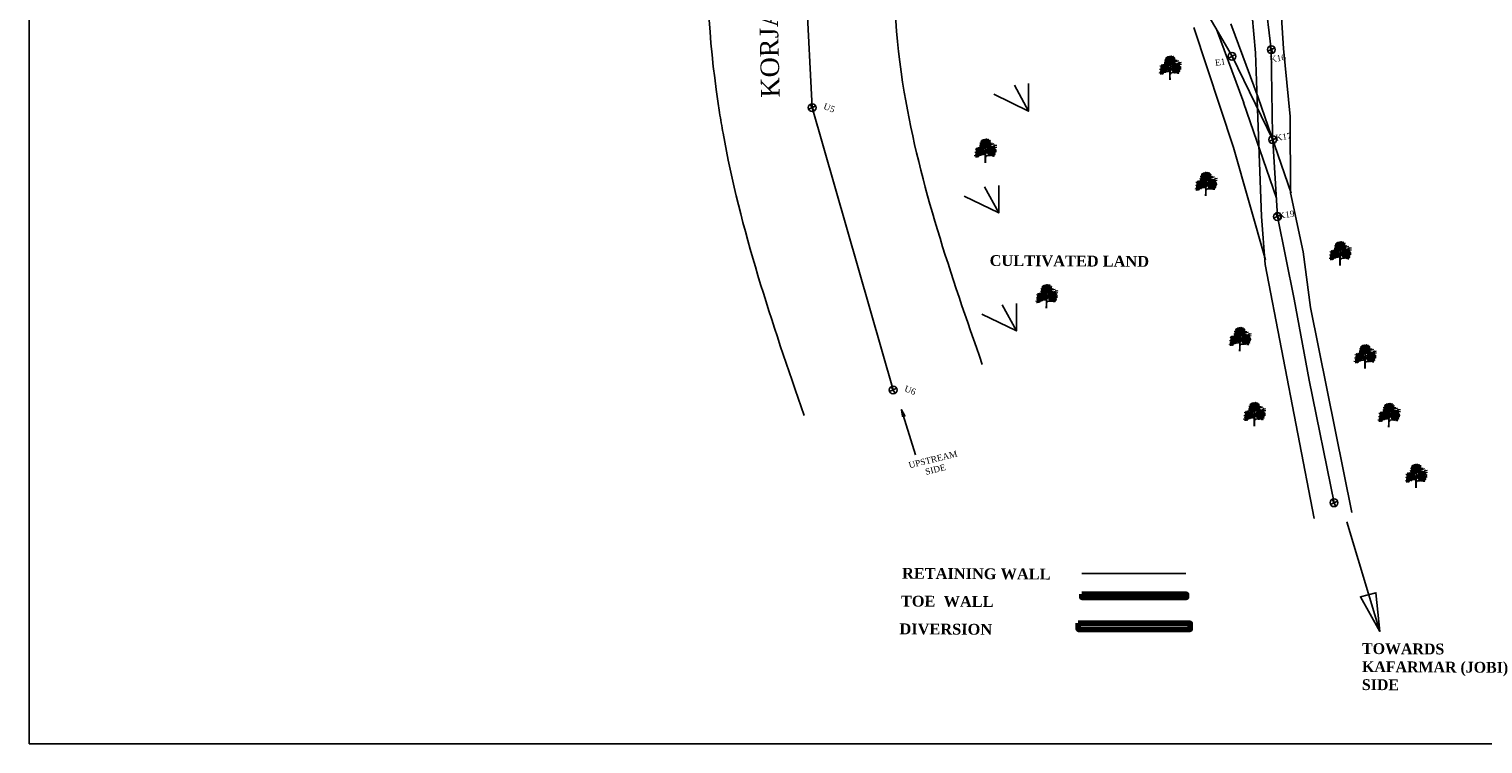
# Model space of a CAD drawing. Header units: millimetres. Extents: x 3498 to 4249, y -1265 to -652.
# Tile 1 of 9: x 3498 to 3968, y -1265 to -1034. Entities that reach past the tile are written whole.
import ezdxf

# ---------------------------------------------------------------- set-up
doc = ezdxf.new("R2010")
doc.units = ezdxf.units.MM
doc.layers.add('BLOCK', color=7, linetype='Continuous')
doc.styles.get("Standard").update_dxf_attribs({"font": 'arial.ttf'})
doc.styles.add('TEXT', font='romans.shx', dxfattribs={"height": 1})

# ---------------------------------------------------------------- blocks, each defined once
blk = doc.blocks.new('TREE 34')
at = {"lineweight": 0}
for p, q in [((44.9, 56.2), (45, 66.2)), ((44.9, 41.7), (44.9, 51.5)), ((44, 7.8), (44.5, 20.6)), ((44.5, 20.6), (44.5, 30.3)), ((44.6, 33.8), (44.7, 38.8)), ((45.8, 22.1), (45.8, 25.7)), ((45.9, 7.9), (45.8, 22.1)), ((45.9, 28.8), (46, 43.3))]:
    blk.add_line(p, q, dxfattribs=at)
for centre, radius, start, end in [((17.7, 62.1), 11.4, 244.2389, 286.556), ((19.1, 58.1), 11.7, 247.3071, 292.6929), ((23.2, 58.5), 7.45, 241.0091, 317.7336), ((37, 61.3), 19, 218.9418, 279.8704), ((26.8, 80.4), 26.8, 267.3608, 303.8405), ((26.6, 69.2), 6.73, 262.6329, 311.6007), ((31.8, 75.5), 15.5, 250.2472, 286.3798), ((31.3, 54.1), 6.91, 228.8435, 297.2433), ((31.4, 80.8), 10.8, 245.3989, 290.842), ((30.9, 72.5), 9.07, 245.8153, 314.3443), ((28.9, 65.1), 7.17, 255.4782, 311.8365), ((29.8, 71.5), 5.14, 245.7069, 316.2245), ((29.5, 56), 5.23, 249.4854, 312.3715), ((28.9, 53.2), 6.72, 260.731, 293.5265), ((36.6, 84.3), 16.4, 240.8903, 299.1097), ((30.7, 75.9), 4.62, 251.0161, 304.1863), ((32.5, 80.5), 6.68, 242.9381, 301.838), ((31.7, 86), 8.43, 266.11, 297.8626), ((31, 59.9), 7.65, 271.5113, 320.8889), ((34.5, 75), 3.8, 237.0696, 318.7583), ((37.8, 86.7), 11.6, 243.2333, 267.901), ((64.2, 83.1), 46, 226.6821, 242.0096), ((37.6, 85.6), 6.86, 233.9861, 284.4269), ((39.1, 66.7), 6.49, 218.3877, 266.6125), ((36.1, 71.5), 5.31, 255.2694, 320.7683), ((37.1, 77.5), 4.87, 262.0394, 317.0655), ((39.2, 84.2), 4.4, 235.5241, 320.3766), ((36.9, 62.2), 13, 64.7334, 87.901), ((39.3, 91.8), 10.1, 264.5916, 280.8658), ((35.5, 51.5), 9.43, 0, 70.5263), ((55.2, 86.1), 17.1, 203.6553, 218.6919), ((37.1, 52.1), 8.08, 29.0709, 70.3281), ((41.9, 82.8), 2.79, 243.8703, 326.2918), ((30.7, 66.4), 14.3, 359.1704, 38.6919), ((41.9, 79.3), 2.96, 356.247, 72.2802), ((54.2, 73.8), 10.5, 133.1686, 189.9915), ((46.2, 84.5), 9.81, 257.7547, 296.5735), ((44.5, 56.2), 0.375, 209.0709, 359.1704), ((45.7, 67.8), 0.375, 79.3624, 180.5508), ((1916.6, 85.8), 1871.3, 180.5508, 181.04), ((47.4, 58.5), 2.15, 78.4569, 158.8398), ((116.5, 53.1), 70.9, 181.04, 185.5818), ((49.2, 86.2), 18.3, 259.3624, 290.8016), ((47.7, 87.2), 7.08, 258.1214, 304.5177), ((73.3, 42.1), 47.1, 121.2428, 124.6134), ((73.6, 27.1), 32.6, 108.76, 145.8766), ((70.5, 30.2), 28.7, 111.4616, 146.3488), ((55, 84.1), 12, 228.6482, 302.6303), ((52.3, 82.6), 22.5, 258.4569, 297.8285), ((50.7, 85.2), 11.3, 257.586, 302.5526), ((55, 85.4), 19.6, 249.9116, 265.5374), ((37.1, 71.3), 33.1, 291.7868, 315.3595), ((52.6, 86.4), 6.98, 245.4775, 305.7309), ((57.9, 128.3), 79.3, 264.2777, 284.5633), ((56.5, 64.7), 6.82, 225.9442, 297.7811), ((60.6, 91.2), 25.1, 250.4809, 298.4219), ((56.5, 91.3), 12.7, 255.5242, 288.8017), ((61.6, 29), 25.3, 83.0751, 106.8733), ((54.8, 84.5), 10.3, 267.49, 293.1373), ((61.9, 83.5), 7.08, 226.4951, 264.8582), ((63.8, 80.4), 10.3, 232.5465, 288.5121), ((59.4, 83.9), 23.1, 266.5279, 286.2899), ((65.9, 52.6), 6.97, 241.3516, 296.6718), ((65.8, 102.7), 45, 266.337, 283.2582), ((47.4, 104.2), 48.8, 288.76, 301.7673), ((69.5, 71.9), 19.4, 252.5261, 285.0848), ((67.1, 74.9), 20.9, 263.0751, 293.5339), ((77.3, 63.5), 18.1, 232.9856, 279.3604), ((72.6, 67.6), 13.8, 259.2798, 284.9662), ((77.8, 71.3), 8.14, 226.4378, 295.8705), ((77.4, 73.4), 16.3, 252.6896, 283.3881), ((78.2, 57.2), 8.06, 233.7324, 282.8684), ((14.2, 44.4), 14.1, 251.148, 305.1273), ((14.6, 52.9), 11.7, 254.1703, 300.0925), ((18.4, 47.1), 12.1, 242.4624, 289.6469), ((15.2, 37.4), 10.9, 258.6837, 309.414), ((16.9, 47), 10.3, 251.0746, 288.9254), ((26, 88.2), 55.4, 257.1612, 283.8538), ((16.3, 50.1), 6.4, 265.2634, 320.013), ((21.4, 54.4), 11.2, 252.2437, 291.2309), ((20.7, 36.8), 7.75, 257.9207, 327.3571), ((31.3, 66.6), 32.5, 248.8529, 283.8538), ((24.7, 48.5), 8.05, 245.9348, 294.0652), ((26.6, 48.5), 4.8, 244.9205, 295.0795), ((29.5, 47.1), 5.7, 241.7414, 306.739), ((29.6, 49.1), 12.9, 264.7936, 299.1796), ((33, 52.8), 7.74, 247.0935, 300.6415), ((41.4, 75.6), 36.2, 256.8908, 267.3886), ((36.1, 50.9), 12.7, 258.7316, 291.9897), ((40.8, 37.8), 5.04, 46.1212, 111.7519), ((40.3, 30.3), 4.85, 41.3506, 103.8538), ((40.3, 30.3), 4.2, 0, 103.8538), ((40.2, 33), 6.45, 45.7581, 94.2425), ((40.9, 38.9), 3.75, 358.6496, 99.8704), ((44.2, 33.8), 0.375, 221.3506, 358.6496), ((44.5, 41.7), 0.375, 226.1212, 0), ((50.4, 25.4), 4.59, 91.4551, 175.6356), ((46.3, 46.3), 0.375, 185.5818, 326.3488), ((51.4, 35.5), 5.5, 111.7868, 179.117), ((46.2, 28.8), 0.375, 179.4444, 320.6149), ((49.7, 43.3), 3.75, 145.8766, 179.4444), ((50.4, 25.4), 5.02, 106.8666, 140.6149), ((39.7, 62.8), 34.3, 285.6047, 327.3267), ((39.2, 66.4), 37.5, 285.0853, 304.7385), ((48.2, 112.2), 82.2, 271.4551, 290.6272), ((55.3, 55.5), 14.4, 255.9668, 302.2234), ((58, 61.7), 16.9, 268.673, 289.9235), ((65.4, 41.5), 8.75, 228.9757, 288.9658), ((60.6, 51.1), 9.63, 267.4743, 305.5512), ((67.6, 65.5), 27.9, 261.2871, 289.8632), ((67.9, 58.9), 17, 267.4731, 296.6246), ((72, 41.4), 5.76, 225.0728, 272.8315), ((75.5, 51.9), 9.86, 254.4666, 296.4199)]:
    blk.add_arc(centre, radius, start, end, dxfattribs=at)
at = {"linetype": 'ByBlock', "lineweight": 0}
for centre, radius, start, end in [((15.9, 44.5), 2.12, 15.2344, 110.1127), ((17.2, 47), 2.08, 193.9048, 291.4424), ((18.3, 52), 2.12, 76.6118, 171.4901), ((16.7, 54.4), 2.08, 255.2821, 352.8197), ((19.2, 50.3), 2.12, 76.6118, 171.4901), ((17.6, 52.6), 2.08, 255.2821, 352.8197), ((20.6, 45.5), 2.12, 76.6118, 171.4901), ((19.1, 47.8), 2.08, 255.2821, 352.8197), ((21.1, 47.1), 2.12, 76.6118, 171.4901), ((19.6, 49.4), 2.08, 255.2821, 352.8197), ((20.4, 50.6), 2.08, 17.2907, 114.8283), ((21.6, 53.2), 2.12, 198.6203, 293.4986), ((21.4, 48.2), 2.08, 50.2872, 147.8248), ((20.9, 51), 2.12, 231.6169, 326.4952), ((22.6, 53.1), 2.12, 76.6118, 171.4901), ((21, 55.5), 2.08, 255.2821, 352.8197), ((22.3, 44.7), 2.12, 15.2344, 110.1127), ((23.5, 47.2), 2.08, 193.9048, 291.4424), ((23.8, 51.1), 2.12, 76.6118, 171.4901), ((22.3, 53.4), 2.08, 255.2821, 352.8197), ((24.1, 48.6), 2.12, 76.6118, 171.4901), ((22.5, 50.9), 2.08, 255.2821, 352.8197), ((24.3, 52.8), 2.12, 76.6118, 171.4901), ((22.7, 55.2), 2.08, 255.2821, 352.8197), ((23, 52.6), 2.08, 255.2821, 352.8197), ((24.6, 50.3), 2.12, 76.6118, 171.4901), ((25.5, 48.1), 2.12, 76.6118, 171.4901), ((23.9, 50.4), 2.08, 255.2821, 352.8197), ((24.5, 48.7), 2.08, 17.2907, 114.8283), ((25.6, 51.3), 2.12, 198.6203, 293.4986), ((25.9, 52.9), 2.12, 76.6118, 171.4901), ((24.3, 55.2), 2.08, 255.2821, 352.8197), ((27.2, 52.2), 2.12, 76.6118, 171.4901), ((25.6, 54.5), 2.08, 255.2821, 352.8197), ((28.4, 50.2), 2.12, 76.6118, 171.4901), ((26.9, 52.5), 2.08, 255.2821, 352.8197), ((28.9, 51.9), 2.12, 76.6118, 171.4901), ((27.3, 54.2), 2.08, 255.2821, 352.8197), ((29.1, 47.1), 2.12, 76.6118, 171.4901), ((27.5, 49.4), 2.08, 255.2821, 352.8197), ((29.3, 48.2), 2.08, 50.2872, 147.8248), ((28.9, 51), 2.12, 231.6169, 326.4952), ((30.3, 48.7), 2.12, 76.6118, 171.4901), ((30.3, 48.7), 2.12, 76.6118, 171.4901), ((29.1, 45), 2.12, 15.2344, 110.1127), ((30.4, 47.5), 2.08, 193.9048, 291.4424), ((30.9, 68.3), 2.12, 76.6118, 171.4901), ((29.3, 70.6), 2.08, 255.2821, 352.8197), ((31.2, 59.6), 2.12, 76.6118, 171.4901), ((29.7, 61.9), 2.08, 255.2821, 352.8197), ((31.1, 69.4), 2.08, 50.2872, 147.8248), ((30.7, 72.2), 2.12, 231.6169, 326.4952), ((31.4, 52.1), 2.12, 198.6203, 293.4986), ((31.5, 60.7), 2.08, 50.2872, 147.8248), ((31, 63.4), 2.12, 231.6169, 326.4952), ((30.5, 50.8), 2.08, 255.2821, 352.8197), ((32, 48.5), 2.12, 76.6118, 171.4901), ((32.2, 69.9), 2.12, 76.6118, 171.4901), ((32.2, 69.9), 2.12, 76.6118, 171.4901), ((32.2, 67.6), 2.12, 76.6118, 171.4901), ((30.6, 70), 2.08, 255.2821, 352.8197), ((30.9, 46.2), 2.12, 15.2344, 110.1127), ((32.2, 48.7), 2.08, 193.9048, 291.4424), ((32.5, 61.2), 2.12, 76.6118, 171.4901), ((32.5, 61.2), 2.12, 76.6118, 171.4901), ((32.5, 58.9), 2.12, 76.6118, 171.4901), ((30.9, 61.2), 2.08, 255.2821, 352.8197), ((31.5, 74.8), 2.08, 17.2907, 114.8283), ((32.6, 77.3), 2.12, 198.6203, 293.4986), ((31.3, 44.4), 2.12, 15.2344, 110.1127), ((32.6, 46.9), 2.08, 193.9048, 291.4424), ((33.4, 65.6), 2.12, 76.6118, 171.4901), ((33.5, 64.6), 2.12, 198.6203, 293.4986), ((33.7, 56.9), 2.12, 76.6118, 171.4901), ((32.2, 59.2), 2.08, 255.2821, 352.8197), ((32.3, 72), 2.08, 255.2821, 352.8197), ((33.9, 69.7), 2.12, 76.6118, 171.4901), ((33.9, 67.4), 2.12, 76.6118, 171.4901), ((32.3, 69.7), 2.08, 255.2821, 352.8197), ((34.1, 76.4), 2.12, 76.6118, 171.4901), ((32.6, 78.7), 2.08, 255.2821, 352.8197), ((32.6, 63.3), 2.08, 255.2821, 352.8197), ((34.2, 61), 2.12, 76.6118, 171.4901), ((34.2, 58.6), 2.12, 76.6118, 171.4901), ((32.7, 60.9), 2.08, 255.2821, 352.8197), ((32.8, 50.1), 2.08, 255.2821, 352.8197), ((34.4, 47.8), 2.12, 76.6118, 171.4901), ((33.1, 45.6), 2.12, 15.2344, 110.1127), ((34.4, 48), 2.08, 193.9048, 291.4424), ((34.2, 51.7), 2.12, 231.6169, 326.4952), ((35.7, 47.2), 2.12, 76.6118, 171.4901), ((34.1, 49.5), 2.08, 255.2821, 352.8197), ((35.6, 63.2), 2.08, 50.2872, 147.8248), ((35.2, 66), 2.12, 231.6169, 326.4952), ((35.6, 57.5), 2.08, 50.2872, 147.8248), ((35.2, 60.3), 2.12, 231.6169, 326.4952), ((36, 71.3), 2.12, 76.6118, 171.4901), ((34.4, 73.6), 2.08, 255.2821, 352.8197), ((36.3, 72), 2.12, 76.6118, 171.4901), ((36.6, 63.7), 2.12, 76.6118, 171.4901), ((36.6, 63.7), 2.12, 76.6118, 171.4901), ((36.6, 61.4), 2.12, 76.6118, 171.4901), ((35.1, 63.8), 2.08, 255.2821, 352.8197), ((36.6, 58), 2.12, 76.6118, 171.4901), ((36.6, 58), 2.12, 76.6118, 171.4901), ((36.6, 55.7), 2.12, 76.6118, 171.4901), ((35.1, 58.1), 2.08, 255.2821, 352.8197), ((36.7, 58.8), 2.12, 198.6203, 293.4986), ((37.1, 76.7), 2.12, 76.6118, 171.4901), ((35.5, 79.1), 2.08, 255.2821, 352.8197), ((36.2, 72.8), 2.08, 17.2907, 114.8283), ((37.3, 75.4), 2.12, 198.6203, 293.4986), ((36.1, 44.3), 2.12, 15.2344, 110.1127), ((37.4, 46.8), 2.08, 193.9048, 291.4424), ((37.6, 78.5), 2.12, 76.6118, 171.4901), ((36, 80.8), 2.08, 255.2821, 352.8197), ((36.1, 76.1), 2.08, 255.2821, 352.8197), ((37.6, 73.8), 2.12, 76.6118, 171.4901), ((37.2, 50.8), 2.08, 50.2872, 147.8248), ((36.8, 53.6), 2.12, 231.6169, 326.4952), ((36.2, 76.6), 2.08, 255.2821, 352.8197), ((36.2, 76.6), 2.08, 255.2821, 352.8197), ((37.8, 74.3), 2.12, 76.6118, 171.4901), ((37.8, 74.3), 2.12, 76.6118, 171.4901), ((36.5, 72.7), 2.08, 17.2907, 114.8283), ((37.7, 75.2), 2.12, 198.6203, 293.4986), ((37.7, 67.1), 2.12, 198.6203, 293.4986), ((37.7, 61.4), 2.12, 198.6203, 293.4986), ((36.8, 65.8), 2.08, 255.2821, 352.8197), ((38.3, 63.5), 2.12, 76.6118, 171.4901), ((36.8, 60.1), 2.08, 255.2821, 352.8197), ((38.3, 57.8), 2.12, 76.6118, 171.4901), ((38.3, 51.4), 2.12, 76.6118, 171.4901), ((38.3, 51.4), 2.12, 76.6118, 171.4901), ((38.3, 49.1), 2.12, 76.6118, 171.4901), ((36.7, 51.4), 2.08, 255.2821, 352.8197), ((38.4, 70.5), 2.12, 76.6118, 171.4901), ((36.8, 72.8), 2.08, 255.2821, 352.8197), ((38.4, 61.2), 2.12, 76.6118, 171.4901), ((36.8, 63.5), 2.08, 255.2821, 352.8197), ((38.4, 55.5), 2.12, 76.6118, 171.4901), ((36.8, 57.8), 2.08, 255.2821, 352.8197), ((37.3, 46.4), 2.12, 15.2344, 110.1127), ((38.6, 48.9), 2.08, 193.9048, 291.4424), ((37.7, 75.1), 2.08, 17.2907, 114.8283), ((38.8, 77.7), 2.12, 198.6203, 293.4986), ((38, 77.3), 2.08, 17.2907, 114.8283), ((39.2, 79.9), 2.12, 198.6203, 293.4986), ((37.9, 44.7), 2.12, 15.2344, 110.1127), ((39.2, 47.2), 2.08, 193.9048, 291.4424), ((39.3, 68.1), 2.12, 76.6118, 171.4901), ((39.3, 68.1), 2.12, 76.6118, 171.4901), ((37.7, 70.4), 2.08, 255.2821, 352.8197), ((37.7, 70.4), 2.08, 255.2821, 352.8197), ((39.3, 54.8), 2.12, 198.6203, 293.4986), ((40, 51.2), 2.12, 76.6118, 171.4901), ((38.4, 53.5), 2.08, 255.2821, 352.8197), ((40, 48.8), 2.12, 76.6118, 171.4901), ((38.4, 51.1), 2.08, 255.2821, 352.8197), ((39.2, 68.9), 2.08, 17.2907, 114.8283), ((40.3, 71.5), 2.12, 198.6203, 293.4986), ((40.6, 72.7), 2.12, 76.6118, 171.4901), ((39, 75), 2.08, 255.2821, 352.8197), ((39.5, 71.1), 2.08, 17.2907, 114.8283), ((40.6, 73.7), 2.12, 198.6203, 293.4986), ((40.8, 55.7), 2.08, 50.2872, 147.8248), ((40.4, 58.5), 2.12, 231.6169, 326.4952), ((41.1, 61.9), 2.08, 50.2872, 147.8248), ((40.7, 64.7), 2.12, 231.6169, 326.4952), ((41.8, 56.3), 2.12, 76.6118, 171.4901), ((41.8, 56.3), 2.12, 76.6118, 171.4901), ((41.8, 54), 2.12, 76.6118, 171.4901), ((40.3, 56.3), 2.08, 255.2821, 352.8197), ((40.6, 75), 2.08, 255.2821, 352.8197), ((42.1, 72.7), 2.12, 76.6118, 171.4901), ((42.2, 62.4), 2.12, 76.6118, 171.4901), ((42.2, 62.4), 2.12, 76.6118, 171.4901), ((42.2, 60.1), 2.12, 76.6118, 171.4901), ((40.6, 62.5), 2.08, 255.2821, 352.8197), ((42.6, 75.7), 2.12, 76.6118, 171.4901), ((41, 78.1), 2.08, 255.2821, 352.8197), ((42.3, 66.9), 2.08, 50.2872, 147.8248), ((41.8, 69.7), 2.12, 231.6169, 326.4952), ((42.7, 75.2), 2.12, 76.6118, 171.4901), ((41.1, 77.5), 2.08, 255.2821, 352.8197), ((42.9, 59.6), 2.12, 198.6203, 293.4986), ((42.5, 79), 2.12, 231.6169, 326.4952), ((43.3, 67.5), 2.12, 76.6118, 171.4901), ((43.3, 67.5), 2.12, 76.6118, 171.4901), ((43.3, 65.2), 2.12, 76.6118, 171.4901), ((41.7, 67.5), 2.08, 255.2821, 352.8197), ((43.2, 65.8), 2.12, 198.6203, 293.4986), ((43.5, 56), 2.12, 76.6118, 171.4901), ((42, 58.4), 2.08, 255.2821, 352.8197), ((43.6, 53.7), 2.12, 76.6118, 171.4901), ((42, 56), 2.08, 255.2821, 352.8197), ((43.9, 74.5), 2.12, 76.6118, 171.4901), ((42.4, 76.9), 2.08, 255.2821, 352.8197), ((42.3, 64.5), 2.08, 255.2821, 352.8197), ((43.9, 62.2), 2.12, 76.6118, 171.4901), ((43.9, 59.9), 2.12, 76.6118, 171.4901), ((42.3, 62.2), 2.08, 255.2821, 352.8197), ((44.1, 79.9), 2.12, 76.6118, 171.4901), ((42.5, 82.2), 2.08, 255.2821, 352.8197), ((44.3, 70.9), 2.12, 198.6203, 293.4986), ((43.9, 83.8), 2.12, 231.6169, 326.4952), ((43.3, 71.3), 2.08, 255.2821, 352.8197), ((44.8, 69), 2.12, 76.6118, 171.4901), ((45, 67.3), 2.12, 76.6118, 171.4901), ((43.4, 69.6), 2.08, 255.2821, 352.8197), ((43.5, 67.2), 2.08, 255.2821, 352.8197), ((45, 64.9), 2.12, 76.6118, 171.4901), ((43.6, 74.8), 2.08, 255.2821, 352.8197), ((45.2, 72.5), 2.12, 76.6118, 171.4901), ((45.4, 79.3), 2.12, 76.6118, 171.4901), ((43.8, 81.6), 2.08, 255.2821, 352.8197), ((44, 67.8), 2.12, 15.2344, 110.1127), ((45.3, 70.3), 2.08, 193.9048, 291.4424), ((45.7, 74.2), 2.12, 76.6118, 171.4901), ((44.1, 76.6), 2.08, 255.2821, 352.8197), ((45.1, 79.5), 2.08, 255.2821, 352.8197), ((46.6, 77.2), 2.12, 76.6118, 171.4901), ((46.8, 66.2), 2.12, 76.6118, 171.4901), ((45.2, 68.5), 2.08, 255.2821, 352.8197), ((47.1, 79), 2.12, 76.6118, 171.4901), ((45.5, 81.3), 2.08, 255.2821, 352.8197), ((45.8, 69), 2.12, 15.2344, 110.1127), ((47.1, 71.5), 2.08, 193.9048, 291.4424), ((47.3, 75.9), 2.12, 76.6118, 171.4901), ((45.7, 78.2), 2.08, 255.2821, 352.8197), ((46.2, 67.1), 2.12, 15.2344, 110.1127), ((47.5, 69.6), 2.08, 193.9048, 291.4424), ((46.1, 66.1), 2.08, 255.2821, 352.8197), ((46.1, 66.1), 2.08, 255.2821, 352.8197), ((47.7, 63.8), 2.12, 76.6118, 171.4901), ((47.7, 63.8), 2.12, 76.6118, 171.4901), ((48, 73.8), 2.12, 76.6118, 171.4901), ((46.5, 76.1), 2.08, 255.2821, 352.8197), ((46.6, 75.8), 2.08, 255.2821, 352.8197), ((46.6, 75.8), 2.08, 255.2821, 352.8197), ((48.2, 73.5), 2.12, 76.6118, 171.4901), ((48.2, 73.5), 2.12, 76.6118, 171.4901), ((48.4, 74.5), 2.12, 76.6118, 171.4901), ((47.2, 82.9), 2.08, 255.2821, 352.8197), ((48.7, 80.6), 2.12, 76.6118, 171.4901), ((48.5, 58.3), 2.08, 50.2872, 147.8248), ((48, 61.1), 2.12, 231.6169, 326.4952), ((49.2, 79.3), 2.12, 76.6118, 171.4901), ((47.6, 81.6), 2.08, 255.2821, 352.8197), ((47.7, 72.9), 2.08, 255.2821, 352.8197), ((49.3, 70.6), 2.12, 76.6118, 171.4901), ((48, 68.3), 2.12, 15.2344, 110.1127), ((49.3, 70.8), 2.08, 193.9048, 291.4424), ((48.3, 75.4), 2.08, 17.2907, 114.8283), ((49.4, 77.9), 2.12, 198.6203, 293.4986), ((49.5, 58.9), 2.12, 76.6118, 171.4901), ((49.5, 58.9), 2.12, 76.6118, 171.4901), ((49.5, 56.6), 2.12, 76.6118, 171.4901), ((47.9, 58.9), 2.08, 255.2821, 352.8197), ((49.7, 76.3), 2.12, 76.6118, 171.4901), ((48.1, 78.6), 2.08, 255.2821, 352.8197), ((48.3, 79.1), 2.08, 255.2821, 352.8197), ((48.3, 79.1), 2.08, 255.2821, 352.8197), ((49.8, 76.8), 2.12, 76.6118, 171.4901), ((49.8, 76.8), 2.12, 76.6118, 171.4901), ((48.6, 75.2), 2.08, 17.2907, 114.8283), ((49.7, 77.7), 2.12, 198.6203, 293.4986), ((48.4, 62.1), 2.12, 15.2344, 110.1127), ((49.7, 64.6), 2.08, 193.9048, 291.4424), ((49.1, 74.5), 2.12, 231.6169, 326.4952), ((50.4, 73), 2.12, 76.6118, 171.4901), ((48.9, 75.3), 2.08, 255.2821, 352.8197), ((50.6, 70), 2.12, 76.6118, 171.4901), ((49, 72.3), 2.08, 255.2821, 352.8197), ((50.5, 62.3), 2.12, 198.6203, 293.4986), ((49.5, 65.6), 2.12, 15.2344, 110.1127), ((50.8, 68.1), 2.08, 193.9048, 291.4424), ((49.7, 77.7), 2.08, 17.2907, 114.8283), ((50.9, 80.2), 2.12, 198.6203, 293.4986), ((49.6, 64.2), 2.12, 15.2344, 110.1127), ((50.9, 66.7), 2.08, 193.9048, 291.4424), ((51.2, 58.6), 2.12, 76.6118, 171.4901), ((49.6, 61), 2.08, 255.2821, 352.8197), ((51.2, 56.3), 2.12, 76.6118, 171.4901), ((49.7, 58.6), 2.08, 255.2821, 352.8197), ((50.1, 79.9), 2.08, 17.2907, 114.8283), ((51.2, 82.4), 2.12, 198.6203, 293.4986), ((51.3, 70.6), 2.12, 76.6118, 171.4901), ((51.3, 70.6), 2.12, 76.6118, 171.4901), ((49.8, 72.9), 2.08, 255.2821, 352.8197), ((49.8, 72.9), 2.08, 255.2821, 352.8197), ((50.2, 62.5), 2.12, 15.2344, 110.1127), ((51.4, 65), 2.08, 193.9048, 291.4424), ((51, 67.1), 2.12, 15.2344, 110.1127), ((52.3, 69.6), 2.08, 193.9048, 291.4424), ((51.2, 71.4), 2.08, 17.2907, 114.8283), ((52.4, 74), 2.12, 198.6203, 293.4986), ((52.7, 75.2), 2.12, 76.6118, 171.4901), ((51.1, 77.5), 2.08, 255.2821, 352.8197), ((52.4, 55.4), 2.08, 50.2872, 147.8248), ((51.9, 58.1), 2.12, 231.6169, 326.4952), ((51.6, 73.6), 2.08, 17.2907, 114.8283), ((52.7, 76.2), 2.12, 198.6203, 293.4986), ((53.4, 55.9), 2.12, 76.6118, 171.4901), ((53.4, 55.9), 2.12, 76.6118, 171.4901), ((53.4, 53.6), 2.12, 76.6118, 171.4901), ((51.8, 56), 2.08, 255.2821, 352.8197), ((52.2, 69.2), 2.12, 15.2344, 110.1127), ((53.5, 71.7), 2.08, 193.9048, 291.4424), ((52.4, 61.9), 2.12, 15.2344, 110.1127), ((53.7, 64.4), 2.08, 193.9048, 291.4424), ((52.5, 51.7), 2.12, 15.2344, 110.1127), ((53.8, 54.2), 2.08, 193.9048, 291.4424), ((53.7, 45), 2.08, 50.2872, 147.8248), ((53.2, 47.7), 2.12, 231.6169, 326.4952), ((52.6, 77.5), 2.08, 255.2821, 352.8197), ((54.2, 75.2), 2.12, 76.6118, 171.4901), ((52.8, 67.5), 2.12, 15.2344, 110.1127), ((54.1, 70), 2.08, 193.9048, 291.4424), ((54.4, 59.3), 2.12, 198.6203, 293.4986), ((54.7, 78.3), 2.12, 76.6118, 171.4901), ((53.1, 80.6), 2.08, 255.2821, 352.8197), ((54.7, 45.5), 2.12, 76.6118, 171.4901), ((54.7, 45.5), 2.12, 76.6118, 171.4901), ((53.5, 58), 2.08, 255.2821, 352.8197), ((55.1, 55.7), 2.12, 76.6118, 171.4901), ((55.1, 53.3), 2.12, 76.6118, 171.4901), ((53.6, 55.7), 2.08, 255.2821, 352.8197), ((54.9, 79.4), 2.08, 50.2872, 147.8248), ((54.5, 82.1), 2.12, 231.6169, 326.4952), ((55.3, 50.1), 2.12, 76.6118, 171.4901), ((53.8, 52.4), 2.08, 255.2821, 352.8197), ((54.2, 61.9), 2.12, 15.2344, 110.1127), ((55.5, 64.4), 2.08, 193.9048, 291.4424), ((54.4, 52.9), 2.12, 15.2344, 110.1127), ((55.6, 55.4), 2.08, 193.9048, 291.4424), ((55.7, 48.9), 2.12, 198.6203, 293.4986), ((54.8, 51.1), 2.12, 15.2344, 110.1127), ((56, 53.6), 2.08, 193.9048, 291.4424), ((54.7, 50), 2.08, 255.2821, 352.8197), ((54.7, 50), 2.08, 255.2821, 352.8197), ((56.2, 47.7), 2.12, 76.6118, 171.4901), ((56.2, 47.7), 2.12, 76.6118, 171.4901), ((55, 66.9), 2.12, 15.2344, 110.1127), ((56.3, 69.4), 2.08, 193.9048, 291.4424), ((54.8, 47.6), 2.08, 255.2821, 352.8197), ((56.4, 45.3), 2.12, 76.6118, 171.4901), ((57, 60.3), 2.12, 76.6118, 171.4901), ((55.4, 62.6), 2.08, 255.2821, 352.8197), ((56, 63.1), 2.12, 15.2344, 110.1127), ((57.3, 65.6), 2.08, 193.9048, 291.4424), ((56.4, 61.3), 2.12, 15.2344, 110.1127), ((57.7, 63.8), 2.08, 193.9048, 291.4424), ((57.9, 57.9), 2.12, 76.6118, 171.4901), ((57.9, 57.9), 2.12, 76.6118, 171.4901), ((56.3, 60.3), 2.08, 255.2821, 352.8197), ((56.3, 60.3), 2.08, 255.2821, 352.8197), ((56.3, 56.8), 2.08, 255.2821, 352.8197), ((57.9, 54.5), 2.12, 76.6118, 171.4901), ((56.6, 52.3), 2.12, 15.2344, 110.1127), ((57.9, 54.7), 2.08, 193.9048, 291.4424), ((57, 46), 2.12, 15.2344, 110.1127), ((58.2, 48.5), 2.08, 193.9048, 291.4424), ((57.6, 58.4), 2.12, 231.6169, 326.4952), ((57.6, 70.8), 2.12, 15.2344, 110.1127), ((58.9, 73.3), 2.08, 193.9048, 291.4424), ((59.1, 53.9), 2.12, 76.6118, 171.4901), ((57.6, 56.2), 2.08, 255.2821, 352.8197), ((58, 67), 2.08, 255.2821, 352.8197), ((59.5, 64.7), 2.12, 76.6118, 171.4901), ((58.1, 49.5), 2.12, 15.2344, 110.1127), ((59.4, 52), 2.08, 193.9048, 291.4424), ((58.1, 48.1), 2.12, 15.2344, 110.1127), ((59.4, 50.6), 2.08, 193.9048, 291.4424), ((58.3, 62.5), 2.12, 15.2344, 110.1127), ((59.5, 65), 2.08, 193.9048, 291.4424), ((58.6, 56.3), 2.12, 15.2344, 110.1127), ((59.9, 58.7), 2.08, 193.9048, 291.4424), ((59.3, 68.6), 2.12, 231.6169, 326.4952), ((58.7, 46.5), 2.12, 15.2344, 110.1127), ((60, 48.9), 2.08, 193.9048, 291.4424), ((60.4, 69.2), 2.12, 76.6118, 171.4901), ((58.8, 71.5), 2.08, 255.2821, 352.8197), ((59.6, 51), 2.12, 15.2344, 110.1127), ((60.9, 53.5), 2.08, 193.9048, 291.4424), ((60.4, 56.7), 2.12, 15.2344, 110.1127), ((61.7, 59.2), 2.08, 193.9048, 291.4424), ((60.8, 53.1), 2.12, 15.2344, 110.1127), ((62, 55.6), 2.08, 193.9048, 291.4424), ((60.9, 45.8), 2.12, 15.2344, 110.1127), ((62.2, 48.3), 2.08, 193.9048, 291.4424), ((61.3, 51.4), 2.12, 15.2344, 110.1127), ((62.6, 53.9), 2.08, 193.9048, 291.4424), ((63.5, 46.1), 2.12, 76.6118, 171.4901), ((61.9, 48.4), 2.08, 255.2821, 352.8197), ((62.6, 56), 2.12, 15.2344, 110.1127), ((63.9, 58.5), 2.08, 193.9048, 291.4424), ((63.5, 50.8), 2.12, 15.2344, 110.1127), ((64.8, 53.3), 2.08, 193.9048, 291.4424), ((64, 44.5), 2.08, 17.2907, 114.8283), ((65.2, 47), 2.12, 198.6203, 293.4986), ((64.4, 46.7), 2.08, 17.2907, 114.8283), ((65.5, 49.3), 2.12, 198.6203, 293.4986), ((65.7, 55.4), 2.08, 50.2872, 147.8248), ((65.2, 58.1), 2.12, 231.6169, 326.4952), ((66.7, 55.9), 2.12, 76.6118, 171.4901), ((66.7, 55.9), 2.12, 76.6118, 171.4901), ((66.7, 53.6), 2.12, 76.6118, 171.4901), ((65.1, 55.9), 2.08, 255.2821, 352.8197), ((67.7, 59.3), 2.12, 198.6203, 293.4986), ((66.8, 58), 2.08, 255.2821, 352.8197), ((68.4, 55.7), 2.12, 76.6118, 171.4901), ((66.9, 55.6), 2.08, 255.2821, 352.8197), ((68.4, 53.3), 2.12, 76.6118, 171.4901), ((68.9, 45.1), 2.12, 76.6118, 171.4901), ((67.4, 47.4), 2.08, 255.2821, 352.8197), ((69.2, 46.2), 2.08, 50.2872, 147.8248), ((68.7, 49), 2.12, 231.6169, 326.4952), ((70.3, 56.8), 2.12, 76.6118, 171.4901), ((70.3, 56.8), 2.12, 76.6118, 171.4901), ((68.7, 59.2), 2.08, 255.2821, 352.8197), ((68.7, 59.2), 2.08, 255.2821, 352.8197), ((69.3, 49), 2.12, 15.2344, 110.1127), ((70.6, 51.5), 2.08, 193.9048, 291.4424), ((71.3, 60.2), 2.12, 198.6203, 293.4986), ((72.1, 47.4), 2.12, 76.6118, 171.4901), ((70.5, 49.7), 2.08, 255.2821, 352.8197), ((71.1, 50.2), 2.12, 15.2344, 110.1127), ((72.4, 52.7), 2.08, 193.9048, 291.4424), ((71.5, 48.4), 2.12, 15.2344, 110.1127), ((72.8, 50.9), 2.08, 193.9048, 291.4424), ((73, 45), 2.12, 76.6118, 171.4901), ((73, 45), 2.12, 76.6118, 171.4901), ((71.4, 47.4), 2.08, 255.2821, 352.8197), ((71.4, 47.4), 2.08, 255.2821, 352.8197), ((72.5, 58.5), 2.08, 255.2821, 352.8197), ((74.1, 56.2), 2.12, 76.6118, 171.4901), ((74.4, 56.9), 2.12, 76.6118, 171.4901), ((74.6, 51.8), 2.12, 76.6118, 171.4901), ((73, 54.2), 2.08, 255.2821, 352.8197), ((73.3, 49.6), 2.12, 15.2344, 110.1127), ((74.6, 52.1), 2.08, 193.9048, 291.4424), ((74.4, 55.7), 2.12, 231.6169, 326.4952), ((15.9, 40.2), 2.08, 255.2821, 352.8197), ((17.5, 37.9), 2.12, 76.6118, 171.4901), ((16.3, 42.7), 2.12, 15.2344, 110.1127), ((17.5, 45.2), 2.08, 193.9048, 291.4424), ((17.7, 39.3), 2.12, 76.6118, 171.4901), ((16.2, 41.6), 2.08, 255.2821, 352.8197), ((17.7, 39.3), 2.12, 76.6118, 171.4901), ((16.2, 41.6), 2.08, 255.2821, 352.8197), ((18.8, 37.3), 2.12, 76.6118, 171.4901), ((17.2, 39.6), 2.08, 255.2821, 352.8197), ((18.9, 29.8), 2.12, 76.6118, 171.4901), ((17.3, 32.1), 2.08, 255.2821, 352.8197), ((19.2, 30.5), 2.12, 76.6118, 171.4901), ((18.1, 43.9), 2.12, 15.2344, 110.1127), ((19.4, 46.3), 2.08, 193.9048, 291.4424), ((20, 35.2), 2.12, 76.6118, 171.4901), ((18.5, 37.6), 2.08, 255.2821, 352.8197), ((19.1, 31.3), 2.08, 17.2907, 114.8283), ((20.3, 33.9), 2.12, 198.6203, 293.4986), ((20.5, 37), 2.12, 76.6118, 171.4901), ((18.9, 39.3), 2.08, 255.2821, 352.8197), ((20.6, 32.3), 2.12, 76.6118, 171.4901), ((19, 34.6), 2.08, 255.2821, 352.8197), ((20.7, 32.8), 2.12, 76.6118, 171.4901), ((20.7, 32.8), 2.12, 76.6118, 171.4901), ((19.1, 35.1), 2.08, 255.2821, 352.8197), ((19.1, 35.1), 2.08, 255.2821, 352.8197), ((19.5, 31.2), 2.08, 17.2907, 114.8283), ((20.6, 33.7), 2.12, 198.6203, 293.4986), ((19.6, 41.1), 2.12, 15.2344, 110.1127), ((20.9, 43.6), 2.08, 193.9048, 291.4424), ((19.6, 39.7), 2.12, 15.2344, 110.1127), ((20.9, 42.2), 2.08, 193.9048, 291.4424), ((21.3, 29), 2.12, 76.6118, 171.4901), ((19.7, 31.3), 2.08, 255.2821, 352.8197), ((20.2, 38.1), 2.12, 15.2344, 110.1127), ((20.6, 33.6), 2.08, 17.2907, 114.8283), ((21.7, 36.2), 2.12, 198.6203, 293.4986), ((20.9, 37), 2.12, 15.2344, 110.1127), ((22.2, 39.5), 2.08, 193.9048, 291.4424), ((20.9, 35.8), 2.08, 17.2907, 114.8283), ((22.1, 38.4), 2.12, 198.6203, 293.4986), ((22.2, 26.6), 2.12, 76.6118, 171.4901), ((22.2, 26.6), 2.12, 76.6118, 171.4901), ((20.6, 28.9), 2.08, 255.2821, 352.8197), ((20.6, 28.9), 2.08, 255.2821, 352.8197), ((21.1, 42.6), 2.12, 15.2344, 110.1127), ((22.4, 45.1), 2.08, 193.9048, 291.4424), ((22.1, 27.4), 2.08, 17.2907, 114.8283), ((23.2, 30), 2.12, 198.6203, 293.4986), ((23.5, 31.2), 2.12, 76.6118, 171.4901), ((21.9, 33.5), 2.08, 255.2821, 352.8197), ((23.7, 35.4), 2.12, 76.6118, 171.4901), ((22.1, 37.7), 2.08, 255.2821, 352.8197), ((22.4, 29.6), 2.08, 17.2907, 114.8283), ((23.6, 32.2), 2.12, 198.6203, 293.4986), ((22.4, 37.4), 2.12, 15.2344, 110.1127), ((22.7, 38.1), 2.12, 15.2344, 110.1127), ((24, 40.6), 2.08, 193.9048, 291.4424), ((22.8, 43), 2.12, 15.2344, 110.1127), ((24.1, 45.5), 2.08, 193.9048, 291.4424), ((23.1, 36.3), 2.12, 15.2344, 110.1127), ((24.4, 38.8), 2.08, 193.9048, 291.4424), ((24.6, 33), 2.12, 76.6118, 171.4901), ((23, 35.3), 2.08, 255.2821, 352.8197), ((24.6, 33), 2.12, 76.6118, 171.4901), ((23, 35.3), 2.08, 255.2821, 352.8197), ((26.2, 39.8), 2.12, 76.6118, 171.4901), ((24.6, 42.1), 2.08, 255.2821, 352.8197), ((24.9, 37.5), 2.12, 15.2344, 110.1127), ((26.2, 40), 2.08, 193.9048, 291.4424), ((25, 42.4), 2.12, 15.2344, 110.1127), ((26.3, 44.9), 2.08, 193.9048, 291.4424), ((25.3, 31.3), 2.12, 15.2344, 110.1127), ((26.6, 33.8), 2.08, 193.9048, 291.4424), ((26, 43.6), 2.12, 231.6169, 326.4952), ((27.5, 39.1), 2.12, 76.6118, 171.4901), ((25.9, 41.5), 2.08, 255.2821, 352.8197), ((26.4, 34.8), 2.12, 15.2344, 110.1127), ((27.7, 37.3), 2.08, 193.9048, 291.4424), ((26.5, 33.4), 2.12, 15.2344, 110.1127), ((27.8, 35.9), 2.08, 193.9048, 291.4424), ((27, 31.7), 2.12, 15.2344, 110.1127), ((28.3, 34.2), 2.08, 193.9048, 291.4424), ((27.9, 36.3), 2.12, 15.2344, 110.1127), ((29.2, 38.8), 2.08, 193.9048, 291.4424), ((29.1, 38.4), 2.12, 15.2344, 110.1127), ((30.4, 40.8), 2.08, 193.9048, 291.4424), ((29.2, 31.1), 2.12, 15.2344, 110.1127), ((30.5, 33.6), 2.08, 193.9048, 291.4424), ((29.7, 36.7), 2.12, 15.2344, 110.1127), ((30.9, 39.2), 2.08, 193.9048, 291.4424), ((31.9, 43.4), 2.12, 76.6118, 171.4901), ((30.3, 45.7), 2.08, 255.2821, 352.8197), ((32.8, 41), 2.12, 76.6118, 171.4901), ((31.2, 43.3), 2.08, 255.2821, 352.8197), ((32.8, 41), 2.12, 76.6118, 171.4901), ((31.2, 43.3), 2.08, 255.2821, 352.8197), ((31.9, 36.1), 2.12, 15.2344, 110.1127), ((33.2, 38.6), 2.08, 193.9048, 291.4424), ((33.5, 39.3), 2.12, 15.2344, 110.1127), ((34.8, 41.8), 2.08, 193.9048, 291.4424), ((34.6, 42.8), 2.12, 15.2344, 110.1127), ((35.9, 45.3), 2.08, 193.9048, 291.4424), ((34.7, 41.4), 2.12, 15.2344, 110.1127), ((36, 43.9), 2.08, 193.9048, 291.4424), ((35.2, 39.8), 2.12, 15.2344, 110.1127), ((36.5, 42.2), 2.08, 193.9048, 291.4424), ((37.5, 39.1), 2.12, 15.2344, 110.1127), ((38.7, 41.6), 2.08, 193.9048, 291.4424), ((40.8, 36.3), 2.08, 50.2872, 147.8248), ((40.4, 39.1), 2.12, 231.6169, 326.4952), ((40.1, 44.1), 2.12, 15.2344, 110.1127), ((41.4, 46.6), 2.08, 193.9048, 291.4424), ((41.8, 36.9), 2.12, 76.6118, 171.4901), ((41.8, 36.9), 2.12, 76.6118, 171.4901), ((41.8, 34.6), 2.12, 76.6118, 171.4901), ((40.3, 36.9), 2.08, 255.2821, 352.8197), ((42.9, 40.3), 2.12, 198.6203, 293.4986), ((43.5, 36.7), 2.12, 76.6118, 171.4901), ((42, 39), 2.08, 255.2821, 352.8197), ((42, 36.6), 2.08, 255.2821, 352.8197), ((43.6, 34.3), 2.12, 76.6118, 171.4901), ((47.8, 42), 2.08, 50.2872, 147.8248), ((47.4, 44.8), 2.12, 231.6169, 326.4952), ((48.8, 42.6), 2.12, 76.6118, 171.4901), ((48.8, 42.6), 2.12, 76.6118, 171.4901), ((48.8, 40.3), 2.12, 76.6118, 171.4901), ((47.3, 42.6), 2.08, 255.2821, 352.8197), ((49.9, 46), 2.12, 198.6203, 293.4986), ((50.6, 42.4), 2.12, 76.6118, 171.4901), ((49, 44.7), 2.08, 255.2821, 352.8197), ((49, 42.3), 2.08, 255.2821, 352.8197), ((50.6, 40), 2.12, 76.6118, 171.4901), ((52.2, 35.5), 2.12, 15.2344, 110.1127), ((53.5, 37.9), 2.08, 193.9048, 291.4424), ((54.7, 43.2), 2.12, 76.6118, 171.4901), ((53.1, 45.5), 2.08, 255.2821, 352.8197), ((55, 33.9), 2.12, 76.6118, 171.4901), ((53.4, 36.2), 2.08, 255.2821, 352.8197), ((54, 36.6), 2.12, 15.2344, 110.1127), ((55.3, 39.1), 2.08, 193.9048, 291.4424), ((54.4, 34.8), 2.12, 15.2344, 110.1127), ((55.7, 37.3), 2.08, 193.9048, 291.4424), ((55.9, 31.5), 2.12, 76.6118, 171.4901), ((55.9, 31.5), 2.12, 76.6118, 171.4901), ((54.3, 33.8), 2.08, 255.2821, 352.8197), ((54.3, 33.8), 2.08, 255.2821, 352.8197), ((54.9, 45.2), 2.08, 255.2821, 352.8197), ((56.4, 42.9), 2.12, 76.6118, 171.4901), ((57.5, 38.3), 2.12, 76.6118, 171.4901), ((56, 40.6), 2.08, 255.2821, 352.8197), ((56.2, 36), 2.12, 15.2344, 110.1127), ((57.5, 38.5), 2.08, 193.9048, 291.4424), ((56.6, 29.8), 2.12, 15.2344, 110.1127), ((57.9, 32.3), 2.08, 193.9048, 291.4424), ((57.3, 42.1), 2.12, 231.6169, 326.4952), ((58.8, 37.6), 2.12, 76.6118, 171.4901), ((57.2, 40), 2.08, 255.2821, 352.8197), ((57.8, 33.3), 2.12, 15.2344, 110.1127), ((59, 35.8), 2.08, 193.9048, 291.4424), ((57.8, 31.9), 2.12, 15.2344, 110.1127), ((59.1, 34.4), 2.08, 193.9048, 291.4424), ((58.4, 30.2), 2.12, 15.2344, 110.1127), ((59.7, 32.7), 2.08, 193.9048, 291.4424), ((59.2, 34.8), 2.12, 15.2344, 110.1127), ((60.5, 37.3), 2.08, 193.9048, 291.4424), ((60.4, 36.8), 2.12, 15.2344, 110.1127), ((61.7, 39.3), 2.08, 193.9048, 291.4424), ((60.6, 29.6), 2.12, 15.2344, 110.1127), ((61.9, 32.1), 2.08, 193.9048, 291.4424), ((60.8, 42.9), 2.08, 255.2821, 352.8197), ((62.3, 40.6), 2.12, 76.6118, 171.4901), ((61, 35.2), 2.12, 15.2344, 110.1127), ((62.3, 37.7), 2.08, 193.9048, 291.4424), ((62.6, 41.4), 2.12, 76.6118, 171.4901), ((62.5, 42.2), 2.08, 17.2907, 114.8283), ((63.7, 44.7), 2.12, 198.6203, 293.4986), ((62.4, 34.3), 2.12, 15.2344, 110.1127), ((63.7, 36.8), 2.08, 193.9048, 291.4424), ((64, 43.1), 2.12, 76.6118, 171.4901), ((62.4, 45.5), 2.08, 255.2821, 352.8197), ((64.1, 43.7), 2.12, 76.6118, 171.4901), ((64.1, 43.7), 2.12, 76.6118, 171.4901), ((62.6, 46), 2.08, 255.2821, 352.8197), ((62.6, 46), 2.08, 255.2821, 352.8197), ((62.9, 42), 2.08, 17.2907, 114.8283), ((64, 44.6), 2.12, 198.6203, 293.4986), ((63.2, 34.6), 2.12, 15.2344, 110.1127), ((64.5, 37), 2.08, 193.9048, 291.4424), ((63.2, 42.1), 2.08, 255.2821, 352.8197), ((64.7, 39.8), 2.12, 76.6118, 171.4901), ((65.2, 32.7), 2.12, 76.6118, 171.4901), ((63.7, 35), 2.08, 255.2821, 352.8197), ((65.6, 37.4), 2.12, 76.6118, 171.4901), ((65.6, 37.4), 2.12, 76.6118, 171.4901), ((64, 39.7), 2.08, 255.2821, 352.8197), ((64, 39.7), 2.08, 255.2821, 352.8197), ((64.3, 35.5), 2.12, 15.2344, 110.1127), ((65.5, 38), 2.08, 193.9048, 291.4424), ((64.6, 33.6), 2.12, 15.2344, 110.1127), ((65.9, 36.1), 2.08, 193.9048, 291.4424), ((64.5, 32.6), 2.08, 255.2821, 352.8197), ((64.5, 32.6), 2.08, 255.2821, 352.8197), ((66.1, 30.3), 2.12, 76.6118, 171.4901), ((66.1, 30.3), 2.12, 76.6118, 171.4901), ((65.5, 38.3), 2.08, 17.2907, 114.8283), ((66.7, 40.8), 2.12, 198.6203, 293.4986), ((65.4, 44.3), 2.08, 255.2821, 352.8197), ((66.9, 42), 2.12, 76.6118, 171.4901), ((65.9, 40.5), 2.08, 17.2907, 114.8283), ((67, 43), 2.12, 198.6203, 293.4986), ((66.2, 39.4), 2.08, 255.2821, 352.8197), ((67.7, 37.1), 2.12, 76.6118, 171.4901), ((66.5, 34.8), 2.12, 15.2344, 110.1127), ((67.7, 37.3), 2.08, 193.9048, 291.4424), ((66.8, 28.6), 2.12, 15.2344, 110.1127), ((68.1, 31.1), 2.08, 193.9048, 291.4424), ((67.5, 41), 2.12, 231.6169, 326.4952), ((68.5, 42.1), 2.12, 76.6118, 171.4901), ((66.9, 44.4), 2.08, 255.2821, 352.8197), ((69, 36.5), 2.12, 76.6118, 171.4901), ((67.4, 38.8), 2.08, 255.2821, 352.8197), ((68, 32.1), 2.12, 15.2344, 110.1127), ((69.3, 34.6), 2.08, 193.9048, 291.4424), ((68, 30.7), 2.12, 15.2344, 110.1127), ((69.3, 33.2), 2.08, 193.9048, 291.4424), ((68.6, 29), 2.12, 15.2344, 110.1127), ((69.9, 31.5), 2.08, 193.9048, 291.4424), ((69.5, 33.6), 2.12, 15.2344, 110.1127), ((70.7, 36.1), 2.08, 193.9048, 291.4424), ((70.6, 35.7), 2.12, 15.2344, 110.1127), ((71.9, 38.2), 2.08, 193.9048, 291.4424), ((70.8, 28.4), 2.12, 15.2344, 110.1127), ((72.1, 30.9), 2.08, 193.9048, 291.4424), ((71.2, 34), 2.12, 15.2344, 110.1127), ((72.5, 36.5), 2.08, 193.9048, 291.4424), ((72.1, 37.7), 2.08, 255.2821, 352.8197), ((73.7, 35.4), 2.12, 76.6118, 171.4901), ((74, 36.2), 2.12, 76.6118, 171.4901), ((73.4, 33.4), 2.12, 15.2344, 110.1127), ((74.7, 35.9), 2.08, 193.9048, 291.4424), ((74.9, 40.9), 2.12, 76.6118, 171.4901), ((73.3, 43.2), 2.08, 255.2821, 352.8197), ((73.7, 43.4), 2.12, 15.2344, 110.1127), ((75, 45.8), 2.08, 193.9048, 291.4424), ((73.9, 37), 2.08, 17.2907, 114.8283), ((75.1, 39.6), 2.12, 198.6203, 293.4986), ((75.4, 38), 2.12, 76.6118, 171.4901), ((73.8, 40.3), 2.08, 255.2821, 352.8197), ((75.5, 38.5), 2.12, 76.6118, 171.4901), ((75.5, 38.5), 2.12, 76.6118, 171.4901), ((74, 40.8), 2.08, 255.2821, 352.8197), ((74, 40.8), 2.08, 255.2821, 352.8197), ((74.3, 36.8), 2.08, 17.2907, 114.8283), ((75.4, 39.4), 2.12, 198.6203, 293.4986)]:
    blk.add_arc(centre, radius, start, end, dxfattribs=at)

msp = doc.modelspace()

# ---------------------------------------------------------------- hatches: boundary and pattern name
at = {"lineweight": 80}
h = msp.add_hatch(color=9, dxfattribs=at)
h.dxf.hatch_style = 1
h.set_gradient(color1=(192, 192, 192), one_color=1, tint=1)
h.paths.add_polyline_path([(3837.46, -1225.83), (3873.658, -1225.83), (3873.658, -1227.85), (3837.46, -1227.85)])
h.paths.add_polyline_path([(3838.562, -1216.466), (3872.464, -1216.466), (3872.464, -1217.476), (3838.562, -1217.476)])

# ---------------------------------------------------------------- linework, layer by layer
at = {"ltscale": 0.2}
for p in [(3498.089, -652.256), (4249.408, -1264.859)]:
    msp.add_line(p, (3498.094, -1264.865), dxfattribs=at)
at = {"color": 0}
for p, q in [((3748.254, -999.139), (3751.394, -1059.057)), ((3887.193, -1042.457), (3872.193, -1016.476)), ((3900.501, -1041.395), (3899.267, -1039.185)), ((3887.81, -1043.561), (3886.576, -1041.352)), ((3900.344, -1069.42), (3887.193, -1042.457)), ((3821.35, -1060.201), (3816.779, -1051.751)), ((3752.011, -1060.161), (3750.777, -1057.952)), ((3751.394, -1059.057), (3777.579, -1150.376)), ((3900.961, -1070.525), (3899.727, -1068.316)), ((3811.742, -1093.118), (3807.172, -1084.668)), ((3902.492, -1095.392), (3901.258, -1093.182)), ((3817.461, -1131.293), (3812.89, -1122.843)), ((3778.196, -1151.481), (3776.962, -1149.271)), ((3920.797, -1187.955), (3919.563, -1185.745))]:
    msp.add_line(p, q, dxfattribs=at)
for p, q in [((3892.43, -1015.519), (3894.784, -1041.284)), ((3896.534, -1012.747), (3899.884, -1040.29)), ((3902.524, -1018.722), (3903.821, -1039.956)), ((3887.619, -1071.944), (3874.806, -1033.094)), ((3882.133, -1033.677), (3890.981, -1057.541)), ((3886.821, -1031.939), (3895.67, -1055.803)), ((3894.784, -1041.284), (3895.372, -1059.394)), ((3899.884, -1040.29), (3900.246, -1067.832)), ((3903.821, -1039.956), (3906.044, -1061.931)), ((3890.94, -1057.426), (3901.555, -1088.347)), ((3895.67, -1055.803), (3906.284, -1086.724)), ((3895.372, -1059.394), (3896.695, -1094.287)), ((3906.044, -1061.931), (3906.067, -1086.573)), ((3898.014, -1108.24), (3887.619, -1071.944)), ((3900.246, -1067.832), (3901.875, -1094.287)), ((3906.067, -1086.573), (3910.236, -1105.674)), ((3896.695, -1094.287), (3897.912, -1109.79)), ((3901.875, -1094.287), (3907.235, -1120.985)), ((3910.236, -1105.674), (3912.552, -1123.753)), ((3897.912, -1109.79), (3913.798, -1191.946)), ((3907.235, -1120.985), (3912.124, -1147.168)), ((3912.552, -1123.753), (3925.985, -1190.048)), ((3912.124, -1147.168), (3920.18, -1186.85)), ((3838.551, -1209.723), (3872.287, -1209.723))]:
    msp.add_line(p, q)
for points in [[(3887.193, -1042.457), (3888.337, -1041.916), (3886.049, -1042.998)], [(3899.884, -1040.29), (3901.028, -1039.749), (3898.74, -1040.831)], [(3810.152, -1054.72), (3821.35, -1060.201), (3821.35, -1051.294)], [(3751.394, -1059.057), (3752.538, -1058.516), (3750.25, -1059.597)], [(3900.344, -1069.42), (3901.488, -1068.879), (3899.2, -1069.961)], [(3800.545, -1087.637), (3811.742, -1093.118), (3811.742, -1084.212)], [(3901.875, -1094.287), (3903.019, -1093.746), (3900.731, -1094.828)], [(3806.263, -1125.812), (3817.461, -1131.293), (3817.461, -1122.387)], [(3777.579, -1150.376), (3778.723, -1149.835), (3776.435, -1150.917)], [(3784.755, -1171.304), (3780.273, -1156.787), (3780.585, -1158.892), (3780.273, -1156.787), (3781.361, -1158.755), (3780.581, -1158.87)], [(3920.18, -1186.85), (3921.324, -1186.309), (3919.036, -1187.391)], [(3924.292, -1193.046), (3935.025, -1228.49), (3933.748, -1215.992), (3928.71, -1217.252), (3935.025, -1228.49)]]:
    msp.add_lwpolyline(points, dxfattribs=at)
at = {"color": 0, "lineweight": 80}
for points in [[(3838.562, -1216.466), (3872.464, -1216.466), (3872.464, -1217.476), (3838.562, -1217.476)], [(3837.46, -1225.83), (3873.658, -1225.83), (3873.658, -1227.85), (3837.46, -1227.85)]]:
    msp.add_lwpolyline(points, close=True, dxfattribs=at)
at = {"color": 0}
for centre in [(3899.884, -1040.29), (3887.193, -1042.457), (3751.394, -1059.057), (3900.344, -1069.42), (3901.875, -1094.287), (3777.579, -1150.376), (3920.18, -1186.85)]:
    msp.add_circle(centre, 1.265, dxfattribs=at)
for points in [[(3748.741, -1158.645), (3722.556, -1067.326), (3721.435, -1060.627), (3718.295, -1000.709), (3719.272, -991.031), (3724.997, -954.883), (3726.18, -950.053), (3736.038, -920.604), (3742.192, -910.053), (3762.266, -887.759), (3774.299, -879.642), (3802.49, -869.381), (3815.929, -865.756), (3868.453, -843.386), (3955.688, -777.649), (3975.024, -740.319), (3989.787, -694.154), (3990.612, -691.764)], [(3806.417, -1142.107), (3781.174, -1054.073), (3778.404, -1001.231), (3783.868, -966.733), (3790.954, -945.565), (3801.849, -933.465), (3823.011, -925.763), (3840.333, -920.568), (3894.591, -897.537), (3901.407, -893.681), (3997.243, -821.463), (4005.827, -811.302), (4029.465, -765.667), (4031.402, -761.007), (4046.936, -712.43), (4049.263, -705.154)]]:
    msp.add_spline(points, degree=3, dxfattribs=at)

# ---------------------------------------------------------------- block references
at = {"layer": 'BLOCK', "xscale": 0.1015999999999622, "yscale": 0.1015999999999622, "zscale": 0.1015999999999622}
for p in [(3862.573, -1050.83), (3802.853, -1077.657), (3874.176, -1088.403), (3917.572, -1110.867), (3822.631, -1124.744), (3885.172, -1138.613), (3925.651, -1144.216), (3889.861, -1162.862), (3933.38, -1163.172), (3942.162, -1182.831)]:
    msp.add_blockref('TREE 34', p, dxfattribs=at)

# ---------------------------------------------------------------- texts
at = {"linetype": 'Continuous', "attachment_point": 5}
for s, insert, char_height, width, rotation in [('{\\fTimes New Roman|b0|i0|c0|p18;KORJA NALLA}', (3737.23, -1024.743), 6, 90.49279, 91.27369), ('{\\fTimes New Roman|b0|i0|c0|p18;E1}', (3883.35, -1044.315), 2, 8.04581, 8.65035), ('{\\fTimes New Roman|b0|i0|c0|p18;K16}', (3902.025, -1043.095), 2, 8.04581, 8.65035), ('{\\fTimes New Roman|b0|i0|c0|p18;U5}', (3756.908, -1059.143), 2, 8.04581, 338.85071), ('{\\fTimes New Roman|b0|i0|c0|p18;K17}', (3903.851, -1068.469), 2, 8.04581, 8.65035), ('{\\fTimes New Roman|b0|i0|c0|p18;K19}', (3904.783, -1093.681), 2, 8.04581, 8.65035), ('{\\fTimes New Roman|b0|i0|c0|p18;U6}', (3783.093, -1150.463), 2, 8.04581, 338.85071), ('{\\fTimes New Roman|b0|i0|c0|p18;UPSTREAM \\PSIDE}', (3790.839, -1174.469), 2, 36.10191, 13.79348)]:
    msp.add_mtext(s, dxfattribs=dict(at, insert=insert, char_height=char_height, width=width, rotation=rotation))
at = {"char_height": 3.5, "width": 384.85096, "attachment_point": 1, "rotation": 359.67789, "style": 'TEXT'}
for s, insert in [('{\\fTimes New Roman|b1|i0|c0|p18;CULTIVATED LAND}', (3808.802, -1106.752)), ('{\\fTimes New Roman|b1|i0|c0|p18;RETAINING WALL }', (3780.467, -1207.918)), ('{\\fTimes New Roman|b1|i0|c0|p18;TOE  WALL }', (3780.092, -1216.907)), ('{\\fTimes New Roman|b1|i0|c0|p18;DIVERSION}', (3779.634, -1225.886)), ('{\\fTimes New Roman|b1|i0|c0|p18;TOWARDS \\PKAFARMAR (JOBI) \\PSIDE}', (3929.262, -1232.264))]:
    msp.add_mtext(s, dxfattribs=dict(at, insert=insert))

doc.saveas('drawing.dxf')
